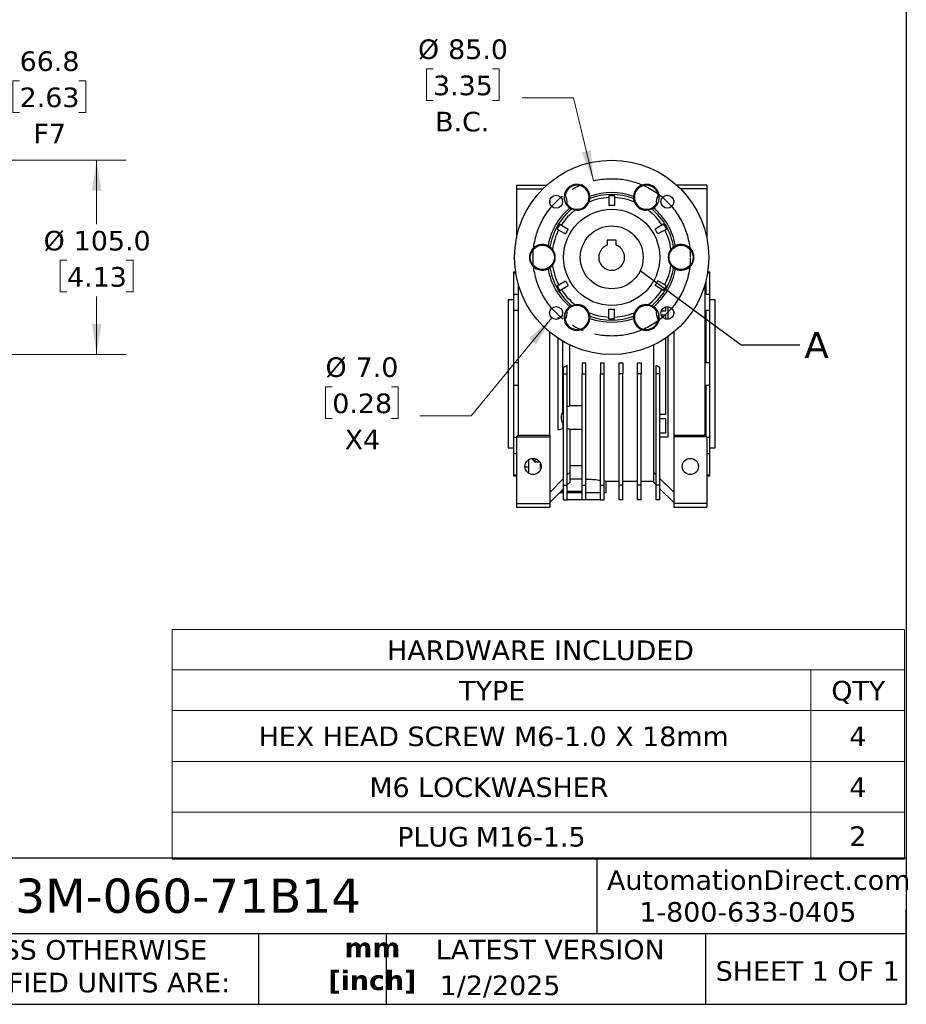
# Model space of a CAD drawing. Header units: millimetres. Extents: x 32 to 1365, y 32 to 1048.
# Tile 4 of 11: x 886 to 1365, y 32 to 564. Entities that reach past the tile are written whole.
import ezdxf

# ---------------------------------------------------------------- set-up
doc = ezdxf.new("R2010")
doc.units = ezdxf.units.MM
doc.header["$LTSCALE"] = 5
doc.linetypes.add('SLD-Center', pattern=[19.05, 15.24, -1.27, 1.27, -1.27])
doc.linetypes.add('SLD-Solid', pattern=[0])
doc.layers.add('CENTER', color=40, linetype='SLD-Center')
doc.layers.add('TEXT', color=140, linetype='SLD-Solid', lineweight=25)
doc.styles.add('SLDTEXTSTYLE0', font='VERDANA.TTF')
doc.styles.add('SLDTEXTSTYLE1', font='VERDANAB.TTF')
doc.styles.get("Standard").update_dxf_attribs({"font": 'VERDANA.TTF'})
doc.dimstyles.new('SLDDIMSTYLE1', dxfattribs={"dimtxt": 10.790039, "dimasz": 16.51, "dimexe": 0, "dimexo": 0.0625, "dimgap": 2.69751, "dimtad": 0, "dimtih": 1, "dimtoh": 1, "dimrnd": 1e-09, "dimzin": 4, "dimdsep": 46, "dimtxsty": 'SLDTEXTSTYLE0', "dimsah": 1, "dimcen": 0, "dimadec": 0, "dimazin": 1, "dimtfac": 1, "dimtofl": 0, "dimtmove": 0, "dimatfit": 3, "dimfxl": 0, "dimfrac": 2, "dimtolj": 1, "dimtzin": 12, "dimarcsym": 0})
doc.dimstyles.new('SLDDIMSTYLE2', dxfattribs={"dimtxt": 10.790039, "dimasz": 16.51, "dimexe": 0, "dimexo": 0.0625, "dimgap": 2.69751, "dimtad": 0, "dimtih": 1, "dimtoh": 1, "dimrnd": 1e-09, "dimzin": 12, "dimdsep": 46, "dimtxsty": 'SLDTEXTSTYLE0', "dimsah": 1, "dimcen": 0.09, "dimadec": 0, "dimazin": 3, "dimtfac": 1, "dimtofl": 0, "dimtmove": 0, "dimatfit": 3, "dimfxl": 0, "dimfrac": 2, "dimtolj": 1, "dimtzin": 12, "dimarcsym": 0})
doc.dimstyles.new('SLDDIMSTYLE5', dxfattribs={"dimtxt": 10.790039, "dimasz": 16.51, "dimexe": 0, "dimexo": 0.0625, "dimgap": 2.69751, "dimtad": 0, "dimtih": 1, "dimtoh": 1, "dimrnd": 1e-09, "dimzin": 4, "dimdsep": 46, "dimtxsty": 'SLDTEXTSTYLE0', "dimsah": 1, "dimcen": 0.09, "dimadec": 0, "dimazin": 1, "dimtfac": 1, "dimtofl": 0, "dimtmove": 0, "dimatfit": 3, "dimfxl": 0, "dimfrac": 2, "dimtolj": 1, "dimtzin": 12, "dimarcsym": 0})
doc.dimstyles.new('SLDDIMSTYLE7', dxfattribs={"dimtxt": 0.18, "dimasz": 16.51, "dimexe": 0, "dimexo": 0.0625, "dimgap": 0, "dimtad": 0, "dimtih": 1, "dimtoh": 1, "dimdec": 0, "dimrnd": 1e-09, "dimzin": 0, "dimdsep": 46, "dimtxsty": 'Standard', "dimblk1": 'NONE', "dimblk2": 'NONE', "dimsah": 1, "dimcen": 0.09, "dimadec": 0, "dimazin": 0, "dimtfac": 16.51, "dimtdec": 0, "dimtofl": 0, "dimtmove": 0, "dimatfit": 3, "dimldrblk": 'NONE', "dimfxl": 0, "dimfrac": 2, "dimtolj": 1, "dimtzin": 0, "dimarcsym": 0})

# ---------------------------------------------------------------- blocks, each defined once
blk = doc.blocks.new('SW_TABLEANNOTATION_0')
at = {"color": 0, "linetype": 'SLD-Solid', "lineweight": 18}
for p, q in [((0, 0), (0, -21.85)), ((0, 0), (345.13, 0)), ((345.13, 0), (395.9, 0)), ((395.9, 0), (395.9, -21.85)), ((0, -21.85), (0, -43.7)), ((0, -21.85), (345.13, -21.85)), ((345.13, -21.85), (345.13, -43.7)), ((345.13, -21.85), (395.9, -21.85)), ((395.9, -21.85), (395.9, -43.7)), ((0, -43.7), (0, -71.22)), ((0, -43.7), (345.13, -43.7)), ((345.13, -43.7), (345.13, -71.22)), ((345.13, -43.7), (395.9, -43.7)), ((395.9, -43.7), (395.9, -71.22)), ((0, -71.22), (0, -98.74)), ((0, -71.22), (345.13, -71.22)), ((345.13, -71.22), (345.13, -98.74)), ((345.13, -71.22), (395.9, -71.22)), ((395.9, -71.22), (395.9, -98.74)), ((0, -98.74), (0, -124.12)), ((0, -98.74), (345.13, -98.74)), ((345.13, -98.74), (345.13, -124.12)), ((345.13, -98.74), (395.9, -98.74)), ((395.9, -98.74), (395.9, -124.12)), ((0, -124.12), (345.13, -124.12)), ((345.13, -124.12), (395.9, -124.12))]:
    blk.add_line(p, q, dxfattribs=at)
at = {"color": 0, "linetype": 'Continuous', "lineweight": 0, "attachment_point": 1, "style": 'SLDTEXTSTYLE0'}
for s, insert, char_height in [('HARDWARE INCLUDED', (116.21, -5.87), 10.5833), ('TYPE', (155.16, -27.72), 10.583), ('QTY', (356.27, -27.72), 10.583), ('HEX HEAD SCREW M6-1.0 X 18mm', (46.75, -52.4), 10.5833), ('4', (366.03, -52.4), 10.58), ('M6 LOCKWASHER ', (106.58, -79.93), 10.5833), ('4', (366.03, -79.93), 10.58), ('2', (366.03, -106.38), 10.58), ('PLUG', (121.67, -106.67), 10.583), ('M16-1.5', (164.12, -106.67), 10.583)]:
    blk.add_mtext(s, dxfattribs=dict(at, insert=insert, char_height=char_height))
blk = doc.blocks.new('_D_1')
at = {"color": 7, "linetype": 'SLD-Solid', "lineweight": 0}
for p, q in [((885.98, 530.82), (882.36, 530.82)), ((882.36, 530.82), (882.36, 513.67)), ((918.04, 530.82), (921.67, 530.82)), ((921.67, 530.82), (921.67, 513.67)), ((871.49, 520.72), (839.74, 520.72)), ((839.74, 520.72), (839.74, 470.36)), ((882.36, 513.67), (885.98, 513.67)), ((921.67, 513.67), (918.04, 513.67)), ((768.06, 470.36), (855.62, 470.36)), ((839.74, 403.58), (839.74, 470.36)), ((768.06, 403.58), (855.62, 403.58))]:
    blk.add_line(p, q, dxfattribs=at)
at = {"color": 7, "linetype": 'SLD-Solid', "lineweight": 18}
for points in [[(839.74, 470.36), (837.2, 453.85), (842.28, 453.85)], [(839.74, 403.58), (842.28, 420.09), (837.2, 420.09)]]:
    blk.add_solid(points, dxfattribs=at)
at = {"color": 7, "linetype": 'SLD-Solid', "lineweight": 18, "char_height": 10.583, "attachment_point": 1, "style": 'SLDTEXTSTYLE0'}
for s, insert in [('66.8', (885.98, 546.67)), ('2.63', (885.98, 527.11)), ('F7', (893.47, 507.54))]:
    blk.add_mtext(s, dxfattribs=dict(at, insert=insert))
blk = doc.blocks.new('_D_10')
at = {"color": 7, "linetype": 'SLD-Solid', "lineweight": 0}
for p, q in [((771.56, 487.86), (835.93, 487.86)), ((843.55, 487.86), (943.48, 487.86)), ((927.61, 487.86), (927.61, 453.37)), ((911.57, 433.8), (907.95, 433.8)), ((907.95, 433.8), (907.95, 416.65)), ((943.64, 433.8), (947.26, 433.8)), ((947.26, 433.8), (947.26, 416.65)), ((907.95, 416.65), (911.57, 416.65)), ((947.26, 416.65), (943.64, 416.65)), ((927.61, 382.86), (927.61, 414.24)), ((771.56, 382.86), (943.48, 382.86))]:
    blk.add_line(p, q, dxfattribs=at)
at = {"color": 7, "linetype": 'SLD-Solid', "lineweight": 18}
for points in [[(927.61, 487.86), (925.07, 471.35), (930.15, 471.35)], [(927.61, 382.86), (930.15, 399.37), (925.07, 399.37)]]:
    blk.add_solid(points, dxfattribs=at)
at = {"color": 7, "linetype": 'SLD-Solid', "lineweight": 18, "char_height": 10.583, "attachment_point": 1, "style": 'SLDTEXTSTYLE0'}
for s, insert in [('%%c', (898.94, 449.66)), ('105.0', (915.23, 449.66)), ('4.13', (911.57, 430.09))]:
    blk.add_mtext(s, dxfattribs=dict(at, insert=insert))
blk = doc.blocks.new('_D_12')
at = {"color": 7, "linetype": 'SLD-Solid', "lineweight": 0}
for p, q in [((1109.44, 537.27), (1105.82, 537.27)), ((1105.82, 537.27), (1105.82, 520.12)), ((1141.51, 537.27), (1145.13, 537.27)), ((1145.13, 537.27), (1145.13, 520.12)), ((1185.37, 521.6), (1157.59, 521.6)), ((1196.12, 476.69), (1185.37, 521.6)), ((1105.82, 520.12), (1109.44, 520.12)), ((1145.13, 520.12), (1141.51, 520.12))]:
    blk.add_line(p, q, dxfattribs=at)
at = {"color": 7, "linetype": 'SLD-Solid', "lineweight": 18}
blk.add_solid([(1196.12, 476.69), (1194.75, 493.34), (1189.8, 492.15)], dxfattribs=at)
at = {"color": 7, "linetype": 'SLD-Solid', "lineweight": 18, "char_height": 10.583, "attachment_point": 1, "style": 'SLDTEXTSTYLE0'}
for s, insert in [('%%c', (1101.3, 553.12)), ('85.0', (1117.59, 553.12)), ('3.35', (1109.44, 533.56)), ('B.C.', (1110.57, 513.99))]:
    blk.add_mtext(s, dxfattribs=dict(at, insert=insert))
blk = doc.blocks.new('_D_13')
at = {"color": 7, "linetype": 'SLD-Solid', "lineweight": 0}
for p, q in [((1173.72, 402.61), (1130, 349.8)), ((1054.97, 365.47), (1051.34, 365.47)), ((1051.34, 365.47), (1051.34, 348.32)), ((1087.03, 365.47), (1090.65, 365.47)), ((1090.65, 365.47), (1090.65, 348.32)), ((1051.34, 348.32), (1054.97, 348.32)), ((1090.65, 348.32), (1087.03, 348.32)), ((1130, 349.8), (1102.22, 349.8))]:
    blk.add_line(p, q, dxfattribs=at)
at = {"color": 7, "linetype": 'SLD-Solid', "lineweight": 18}
blk.add_solid([(1173.72, 402.61), (1161.24, 391.51), (1165.15, 388.27)], dxfattribs=at)
at = {"color": 7, "linetype": 'SLD-Solid', "lineweight": 18, "char_height": 10.583, "attachment_point": 1, "style": 'SLDTEXTSTYLE0'}
for s, insert in [('%%c', (1051.31, 381.33)), ('7.0', (1067.6, 381.33)), ('0.28', (1054.97, 361.76)), ('X4', (1061.68, 342.2))]:
    blk.add_mtext(s, dxfattribs=dict(at, insert=insert))
blk = doc.blocks.new('_None')

msp = doc.modelspace()

# ---------------------------------------------------------------- linework, layer by layer
for p, q in [((1154.506, 474.356), (1154.506, 472.356)), ((1154.506, 474.356), (1170.86, 474.356)), ((1257.506, 474.356), (1241.152, 474.356)), ((1257.506, 474.356), (1257.506, 472.356)), ((1154.506, 472.356), (1154.506, 445.554)), ((1154.506, 472.356), (1168.76, 472.356)), ((1204.506, 468.596), (1204.506, 463.316)), ((1207.506, 468.596), (1207.506, 463.316)), ((1257.506, 472.356), (1243.252, 472.356)), ((1257.506, 472.356), (1257.506, 445.554)), ((1172.506, 466.009), (1172.506, 464.806)), ((1218.147, 465.587), (1218.122, 465.597)), ((1239.506, 466.009), (1239.506, 464.806)), ((1226.138, 460.969), (1226.117, 460.986)), ((1177.969, 453.275), (1182.542, 450.635)), ((1234.043, 453.275), (1229.47, 450.635)), ((1176.469, 450.677), (1181.042, 448.037)), ((1235.543, 450.677), (1230.97, 448.037)), ((1208.506, 444.656), (1203.506, 444.656)), ((1203.506, 444.656), (1203.506, 441.894)), ((1208.506, 441.894), (1208.506, 444.656)), ((1173.758, 439.983), (1173.754, 439.957)), ((1154.119, 427.356), (1153.006, 427.356)), ((1153.006, 427.356), (1153.006, 427.027)), ((1153.006, 427.027), (1154.171, 427.027)), ((1153.006, 427.027), (1153.006, 415.258)), ((1238.254, 430.728), (1238.258, 430.754)), ((1257.841, 427.027), (1259.006, 427.027)), ((1259.006, 427.356), (1257.893, 427.356)), ((1259.006, 427.027), (1259.006, 427.356)), ((1259.006, 415.258), (1259.006, 427.027)), ((1155.506, 421.003), (1155.506, 339.356)), ((1176.469, 420.035), (1181.042, 422.675)), ((1235.543, 420.035), (1230.97, 422.675)), ((1256.506, 339.356), (1256.506, 421.003)), ((1257.006, 415.258), (1257.006, 422.896)), ((1155.506, 415.258), (1153.006, 415.258)), ((1153.006, 415.258), (1153.006, 406.771)), ((1177.969, 417.437), (1182.542, 420.077)), ((1234.043, 417.437), (1229.47, 420.077)), ((1259.006, 415.258), (1257.006, 415.258)), ((1259.006, 406.771), (1259.006, 415.258)), ((1153.006, 412.356), (1150.006, 412.356)), ((1150.006, 412.356), (1150.006, 332.356)), ((1185.874, 409.742), (1185.895, 409.726)), ((1262.006, 412.356), (1259.006, 412.356)), ((1262.006, 332.356), (1262.006, 412.356)), ((1153.006, 406.771), (1155.506, 406.771)), ((1153.006, 406.771), (1153.006, 378.357)), ((1172.506, 404.702), (1172.506, 405.905)), ((1204.506, 402.116), (1204.506, 407.396)), ((1207.506, 402.116), (1207.506, 407.396)), ((1218.122, 405.114), (1218.147, 405.124)), ((1232.689, 404.356), (1235.006, 404.356)), ((1235.006, 406.356), (1232.72, 406.356)), ((1235.006, 408.642), (1235.006, 406.356)), ((1235.006, 404.356), (1235.006, 401.966)), ((1236.506, 401.832), (1236.506, 408.775)), ((1236.556, 401.839), (1236.556, 408.768)), ((1239.506, 405.905), (1239.506, 404.702)), ((1257.006, 406.771), (1259.006, 406.771)), ((1257.006, 378.357), (1257.006, 406.771)), ((1259.006, 378.357), (1259.006, 406.771)), ((1176.956, 402.606), (1176.956, 401.95)), ((1177.006, 402.606), (1176.956, 402.606)), ((1177.006, 401.966), (1177.006, 402.606)), ((1177.006, 402.606), (1178.006, 402.606)), ((1178.006, 402.606), (1178.118, 402.553)), ((1172.506, 339.356), (1172.506, 394.933)), ((1239.506, 394.933), (1239.506, 339.356)), ((1176.956, 391.625), (1176.956, 342.106)), ((1177.006, 342.106), (1177.006, 391.592)), ((1179.506, 351.978), (1179.506, 390.035)), ((1235.006, 391.592), (1235.006, 350.356)), ((1236.506, 338.356), (1236.506, 392.624)), ((1236.556, 338.356), (1236.556, 392.66)), ((1183.456, 355.099), (1183.456, 387.945)), ((1228.556, 387.945), (1228.556, 319.371)), ((1153.006, 378.357), (1153.006, 366.354)), ((1155.506, 378.357), (1153.006, 378.357)), ((1190.006, 378.306), (1190.006, 372.356)), ((1190.006, 378.306), (1192.006, 378.306)), ((1192.006, 372.356), (1192.006, 378.306)), ((1200.006, 378.306), (1200.006, 372.356)), ((1200.006, 378.306), (1202.006, 378.306)), ((1202.006, 372.356), (1202.006, 378.306)), ((1210.006, 372.356), (1210.006, 378.306)), ((1210.006, 378.306), (1212.006, 378.306)), ((1212.006, 378.306), (1212.006, 372.356)), ((1220.006, 378.306), (1222.006, 378.306)), ((1220.006, 372.356), (1220.006, 378.306)), ((1222.006, 378.306), (1222.006, 372.356)), ((1259.006, 378.357), (1257.006, 378.357)), ((1259.006, 366.354), (1259.006, 378.357)), ((1182.006, 377.003), (1180.006, 375.849)), ((1180.006, 372.356), (1180.006, 375.849)), ((1182.006, 372.356), (1182.006, 377.003)), ((1230.006, 372.356), (1230.006, 377.003)), ((1232.006, 375.849), (1230.006, 377.003)), ((1232.006, 372.356), (1232.006, 375.849)), ((1180.006, 372.356), (1182.006, 372.356)), ((1180.006, 312.351), (1180.006, 372.356)), ((1182.006, 312.351), (1182.006, 372.356)), ((1190.006, 372.356), (1192.006, 372.356)), ((1190.006, 312.351), (1190.006, 372.356)), ((1192.006, 312.351), (1192.006, 372.356)), ((1200.006, 372.356), (1202.006, 372.356)), ((1200.006, 312.351), (1200.006, 372.356)), ((1202.006, 312.351), (1202.006, 372.356)), ((1210.006, 312.351), (1210.006, 372.356)), ((1212.006, 372.356), (1210.006, 372.356)), ((1212.006, 312.351), (1212.006, 372.356)), ((1220.006, 312.351), (1220.006, 372.356)), ((1222.006, 372.356), (1220.006, 372.356)), ((1222.006, 312.351), (1222.006, 372.356)), ((1232.006, 372.356), (1230.006, 372.356)), ((1230.006, 312.351), (1230.006, 372.356)), ((1232.006, 312.351), (1232.006, 372.356)), ((1153.006, 366.354), (1155.506, 366.354)), ((1153.006, 366.354), (1153.006, 337.941)), ((1257.006, 366.354), (1259.006, 366.354)), ((1257.006, 338.856), (1257.006, 366.354)), ((1259.006, 337.941), (1259.006, 366.354)), ((1183.456, 355.321), (1190.006, 355.321)), ((1235.006, 350.356), (1232.006, 350.356)), ((1232.006, 348.356), (1235.006, 348.356)), ((1235.006, 348.356), (1235.006, 340.356)), ((1177.006, 342.106), (1176.956, 342.106)), ((1178.006, 342.106), (1177.006, 342.106)), ((1179.506, 342.815), (1178.006, 342.106)), ((1179.506, 345.663), (1179.506, 342.815)), ((1183.456, 342.542), (1183.456, 319.306)), ((1190.006, 342.321), (1183.456, 342.321)), ((1154.506, 337.941), (1153.006, 337.941)), ((1153.006, 337.941), (1153.006, 329.453)), ((1155.506, 339.356), (1154.506, 338.356)), ((1154.506, 338.356), (1172.506, 338.356)), ((1154.506, 338.356), (1154.506, 302.356)), ((1155.506, 339.356), (1172.506, 339.356)), ((1172.506, 339.356), (1172.506, 338.356)), ((1172.506, 338.356), (1172.506, 302.356)), ((1235.006, 340.356), (1232.006, 340.356)), ((1232.006, 338.356), (1236.506, 338.356)), ((1236.506, 338.356), (1236.556, 338.356)), ((1239.506, 339.356), (1256.506, 339.356)), ((1239.506, 339.356), (1239.506, 338.356)), ((1257.506, 338.356), (1239.506, 338.356)), ((1239.506, 338.356), (1239.506, 302.356)), ((1257.506, 338.356), (1256.506, 339.356)), ((1257.506, 338.356), (1257.506, 302.356)), ((1259.006, 337.941), (1257.506, 337.941)), ((1259.006, 329.453), (1259.006, 337.941)), ((1150.006, 332.356), (1153.006, 332.356)), ((1259.006, 332.356), (1262.006, 332.356)), ((1153.006, 329.453), (1154.506, 329.453)), ((1153.006, 329.453), (1153.006, 317.684)), ((1161.006, 325.964), (1161.006, 318.747)), ((1164.606, 324.612), (1162.823, 326.605)), ((1164.606, 324.612), (1164.606, 326.606)), ((1167.272, 324.612), (1164.606, 324.612)), ((1257.506, 329.453), (1259.006, 329.453)), ((1259.006, 317.684), (1259.006, 329.453)), ((1161.006, 322.037), (1159.128, 322.037)), ((1167.506, 320.547), (1167.506, 324.165)), ((1167.506, 320.708), (1167.575, 320.708)), ((1183.506, 319.356), (1182.006, 317.856)), ((1190.006, 322.738), (1183.456, 322.738)), ((1183.506, 313.856), (1183.506, 319.356)), ((1228.556, 319.371), (1228.556, 313.806)), ((1230.006, 317.921), (1228.556, 319.371)), ((1154.506, 317.684), (1153.006, 317.684)), ((1153.006, 317.684), (1153.006, 317.356)), ((1153.006, 317.356), (1154.506, 317.356)), ((1180.006, 315.856), (1172.506, 308.356)), ((1190.006, 315.537), (1183.506, 315.537)), ((1202.963, 314.356), (1210.006, 314.356)), ((1203.006, 308.356), (1203.006, 314.365)), ((1212.006, 314.356), (1220.006, 314.356)), ((1222.006, 314.356), (1228.556, 314.356)), ((1239.506, 308.421), (1232.006, 315.921)), ((1259.006, 317.684), (1257.506, 317.684)), ((1257.506, 317.356), (1259.006, 317.356)), ((1259.006, 317.356), (1259.006, 317.684)), ((1172.506, 302.856), (1180.006, 310.356)), ((1178.732, 309.037), (1180.006, 309.037)), ((1180.006, 312.351), (1182.006, 312.351)), ((1180.006, 304.356), (1180.006, 312.351)), ((1182.006, 312.356), (1183.506, 313.856)), ((1182.006, 304.356), (1182.006, 312.351)), ((1182.006, 309.037), (1190.006, 309.037)), ((1190.006, 312.351), (1192.006, 312.351)), ((1190.006, 304.356), (1190.006, 312.351)), ((1192.006, 304.356), (1192.006, 312.351)), ((1200.006, 312.351), (1202.006, 312.351)), ((1200.006, 304.356), (1200.006, 312.351)), ((1202.006, 304.356), (1202.006, 312.351)), ((1212.006, 312.351), (1210.006, 312.351)), ((1210.006, 304.356), (1210.006, 312.351)), ((1212.006, 304.356), (1212.006, 312.351)), ((1222.006, 312.351), (1220.006, 312.351)), ((1220.006, 304.356), (1220.006, 312.351)), ((1222.006, 304.356), (1222.006, 312.351)), ((1230.006, 312.356), (1228.556, 313.806)), ((1232.006, 312.351), (1230.006, 312.351)), ((1230.006, 304.356), (1230.006, 312.351)), ((1232.006, 304.356), (1232.006, 312.351)), ((1232.006, 310.356), (1239.506, 302.856)), ((1178.006, 308.356), (1180.006, 308.356)), ((1180.006, 304.356), (1182.006, 304.356)), ((1182.006, 308.356), (1190.006, 308.356)), ((1190.006, 304.356), (1182.006, 304.356)), ((1192.006, 304.356), (1190.006, 304.356)), ((1192.006, 308.356), (1200.006, 308.356)), ((1200.006, 304.356), (1192.006, 304.356)), ((1200.006, 304.356), (1202.006, 304.356)), ((1202.006, 308.356), (1203.006, 308.356)), ((1212.006, 304.356), (1210.006, 304.356)), ((1222.006, 304.356), (1220.006, 304.356)), ((1232.006, 304.356), (1230.006, 304.356)), ((1154.506, 302.356), (1172.506, 302.356)), ((1154.506, 302.356), (1154.506, 300.356)), ((1154.506, 300.356), (1172.506, 300.356)), ((1172.506, 302.356), (1172.506, 300.356)), ((1257.506, 302.356), (1239.506, 302.356)), ((1239.506, 302.356), (1239.506, 300.356)), ((1239.506, 300.356), (1257.506, 300.356)), ((1257.506, 302.356), (1257.506, 300.356))]:
    msp.add_line(p, q)
for centre, radius in [((1206.006, 435.356), 52.5), ((1175.954, 465.408), 3.5), ((1236.058, 465.408), 3.5), ((1206.006, 435.356), 26), ((1206.006, 435.356), 17), ((1168.506, 435.356), 6.5), ((1243.506, 435.356), 6.5), ((1175.954, 405.304), 3.5), ((1236.058, 405.304), 3.5), ((1163.506, 322.356), 4.39), ((1248.506, 322.356), 4.39)]:
    msp.add_circle(centre, radius)
at = {"color": 7, "linetype": 'SLD-Solid', "lineweight": 18}
msp.add_circle((1206.006, 435.356), 17, dxfattribs=at)
for centre, radius, start, end in [((1187.256, 467.832), 6.98, 3.94116, 236.05884), ((1187.256, 467.832), 6.5, 213.55274, 170.65664), ((1224.756, 467.832), 6.98, 303.94116, 176.05884), ((1224.756, 467.832), 6.5, 9.34336, 326.44726), ((1175.954, 465.408), 6, 35.44109, 41.46573), ((1175.954, 465.408), 6, 348.76829, 35.44109), ((1206.006, 435.356), 33.9, 69.62097, 110.37903), ((1187.256, 467.832), 6.98, 354.26272, 3.94116), ((1206.006, 435.356), 35, 70.32056, 109.67944), ((1206.006, 435.356), 33.274, 87.41619, 92.58381), ((1224.756, 467.832), 6.98, 176.05884, 185.73728), ((1236.058, 465.408), 6, 144.55891, 191.23171), ((1236.058, 465.408), 6, 138.53427, 144.55891), ((1175.954, 465.408), 6, 342.74365, 348.76829), ((1187.256, 467.832), 7, 258.61628, 341.38372), ((1206.006, 435.356), 32.3, 92.66175, 112.27941), ((1206.006, 435.356), 32.578, 111.8336, 111.87989), ((1206.006, 435.356), 28, 86.92911, 93.07089), ((1206.006, 435.356), 32.3, 67.72059, 87.33825), ((1224.756, 467.832), 7, 198.61628, 281.38372), ((1236.058, 465.408), 6, 191.23171, 197.25635), ((1206.006, 435.356), 35, 130.32056, 169.67944), ((1206.006, 435.356), 33.9, 129.62097, 170.37903), ((1206.006, 435.356), 32.3, 127.72059, 147.33825), ((1187.256, 467.832), 6.98, 236.05884, 245.73728), ((1206.006, 435.356), 32.578, 128.12011, 128.1664), ((1206.006, 435.356), 32.3, 32.66175, 52.27941), ((1224.756, 467.832), 6.98, 294.26272, 303.94116), ((1206.006, 435.356), 33.9, 9.62097, 50.37903), ((1206.006, 435.356), 35, 10.32056, 49.67944), ((1206.006, 435.356), 33.274, 147.41619, 152.58381), ((1206.006, 435.356), 33.274, 27.41619, 32.58381), ((1206.006, 435.356), 32.3, 152.66175, 172.27941), ((1206.006, 435.356), 28, 146.92911, 153.07089), ((1206.006, 435.356), 28, 26.92911, 33.07089), ((1206.006, 435.356), 32.3, 7.72059, 27.33825), ((1168.506, 435.356), 6.98, 63.94116, 296.05884), ((1168.506, 435.356), 6.98, 54.26272, 63.94116), ((1206.006, 435.356), 7, 110.92483, 69.07517), ((1243.506, 435.356), 6.98, 116.05884, 125.73728), ((1243.506, 435.356), 6.98, 243.94116, 116.05884), ((1168.506, 435.356), 7, 318.61628, 41.38372), ((1243.506, 435.356), 7, 138.61628, 221.38372), ((1206.006, 435.356), 32.578, 8.12011, 8.1664), ((1206.006, 435.356), 32.3, 187.72059, 207.33825), ((1206.006, 435.356), 32.3, 332.66175, 352.27941), ((1168.506, 435.356), 6.98, 296.05884, 305.73728), ((1206.006, 435.356), 35, 190.32056, 229.67944), ((1206.006, 435.356), 33.9, 189.62097, 230.37903), ((1206.006, 435.356), 32.578, 188.12011, 188.1664), ((1206.006, 435.356), 33.9, 309.62097, 350.37903), ((1206.006, 435.356), 35, 310.32056, 349.67944), ((1243.506, 435.356), 6.98, 234.26272, 243.94116), ((1206.006, 435.356), 28, 206.92911, 213.07089), ((1206.006, 435.356), 28, 326.92911, 333.07089), ((1206.006, 435.356), 33.274, 207.41619, 212.58381), ((1206.006, 435.356), 32.3, 212.66175, 232.27941), ((1206.006, 435.356), 32.3, 307.72059, 327.33825), ((1206.006, 435.356), 33.274, 327.41619, 332.58381), ((1187.256, 402.88), 7, 18.61628, 101.38372), ((1224.756, 402.88), 7, 78.61628, 161.38372), ((1206.006, 435.356), 32.578, 308.12011, 308.1664), ((1187.256, 402.88), 6.98, 123.94116, 356.05884), ((1187.506, 403.313), 7, 154.33898, 193.79851), ((1187.256, 402.88), 6.5, 189.34336, 146.44726), ((1175.954, 405.304), 6, 324.55891, 11.23171), ((1175.954, 405.304), 6, 11.23171, 17.25635), ((1187.256, 402.88), 6.98, 114.26272, 123.94116), ((1206.006, 435.356), 32.3, 247.72059, 267.33825), ((1206.006, 435.356), 32.578, 248.12011, 248.1664), ((1206.006, 435.356), 28, 266.92911, 273.07089), ((1206.006, 435.356), 32.3, 272.66175, 292.27941), ((1224.756, 402.88), 6.98, 183.94116, 56.05884), ((1224.756, 402.88), 6.5, 33.55274, 350.65664), ((1224.756, 402.88), 6.98, 56.05884, 65.73728), ((1236.058, 405.304), 6, 168.76829, 215.44109), ((1236.058, 405.304), 6, 162.74365, 168.76829), ((1224.506, 403.313), 7, 346.20149, 25.66102), ((1175.954, 405.304), 6, 318.53427, 324.55891), ((1206.006, 435.356), 33.9, 249.62097, 290.37903), ((1187.256, 402.88), 6.98, 356.05884, 5.73728), ((1206.006, 435.356), 35, 250.32056, 289.67944), ((1206.006, 435.356), 33.274, 267.41619, 272.58381), ((1224.756, 402.88), 6.98, 174.26272, 183.94116), ((1236.058, 405.304), 6, 215.44109, 221.46573)]:
    msp.add_arc(centre, radius, start, end)
for points in [[(1194.201, 467.134), (1194.152, 466.645), (1194.052, 466.136), (1193.865, 465.587)], [(1218.147, 465.587), (1217.961, 466.136), (1217.86, 466.645), (1217.811, 467.134)], [(1185.895, 460.986), (1185.327, 461.099), (1184.836, 461.266), (1184.388, 461.468)], [(1227.624, 461.468), (1227.176, 461.266), (1226.685, 461.099), (1226.117, 460.986)], [(1172.583, 441.021), (1172.982, 440.734), (1173.373, 440.393), (1173.754, 439.957)], [(1238.258, 439.957), (1238.639, 440.393), (1239.03, 440.734), (1239.429, 441.021)], [(1173.754, 430.754), (1173.373, 430.319), (1172.982, 429.977), (1172.583, 429.69)], [(1239.429, 429.69), (1239.03, 429.977), (1238.639, 430.319), (1238.258, 430.754)], [(1184.388, 409.243), (1184.836, 409.445), (1185.327, 409.613), (1185.895, 409.726)], [(1226.117, 409.726), (1226.685, 409.613), (1227.176, 409.445), (1227.624, 409.243)], [(1193.865, 405.124), (1194.052, 404.576), (1194.152, 404.067), (1194.201, 403.578)], [(1217.811, 403.578), (1217.86, 404.067), (1217.961, 404.576), (1218.147, 405.124)], [(1180.006, 352.811), (1179.823, 352.575), (1179.655, 352.326), (1179.506, 352.067)], [(1183.456, 355.099), (1182.953, 354.965), (1182.463, 354.768), (1182.006, 354.517)], [(1179.506, 345.575), (1179.655, 345.316), (1179.823, 345.067), (1180.006, 344.831)], [(1182.006, 343.125), (1182.463, 342.874), (1182.953, 342.677), (1183.456, 342.542)]]:
    msp.add_open_spline(points, degree=3)
for points, knots in [([(1179.506, 351.978), (1179.25, 351.518), (1179.043, 351.012), (1178.761, 349.944), (1178.687, 349.382), (1178.687, 348.259), (1178.761, 347.698), (1179.043, 346.629), (1179.25, 346.123), (1179.506, 345.663)], [0, 0, 0, 0, 0.25, 0.25, 0.5, 0.5, 0.75, 0.75, 1, 1, 1, 1]), ([(1192.006, 315.594), (1192.308, 315.59), (1193.282, 315.579), (1194.862, 315.488), (1196.702, 315.335), (1198.352, 315.143), (1199.471, 314.988), (1199.939, 314.911), (1200.006, 314.9)], [0, 0, 0, 0, 0.0982785, 0.316994, 0.5293776, 0.7477036, 0.9640276, 1, 1, 1, 1]), ([(1202.006, 314.554), (1202.007, 314.554), (1202.335, 314.494), (1202.68, 314.422), (1203.009, 314.355), (1202.974, 314.362), (1202.963, 314.365)], [0, 0, 0, 0, 0.0014974, 0.421727, 0.8241533, 1, 1, 1, 1])]:
    msp.add_open_spline(points, degree=3, knots=knots)
at = {"layer": 'CENTER', "linetype": 'SLD-Center'}
msp.add_circle((1206.006, 435.356), 42.5, dxfattribs=at)
at = {"layer": 'TEXT'}
for p, q in [((1365.25, 1047.75), (1365.25, 31.75)), ((1365.25, 110.631), (31.75, 110.631)), ((1197.877, 110.631), (1197.877, 69.85)), ((1365.25, 31.75), (1365.25, 82.55)), ((1365.25, 69.85), (31.75, 69.85)), ((1015.122, 69.85), (1015.122, 31.75)), ((1084.06, 69.85), (1084.06, 31.75)), ((1256.744, 69.85), (1256.744, 31.75)), ((31.75, 31.75), (1365.25, 31.75))]:
    msp.add_line(p, q, dxfattribs=at)

# ---------------------------------------------------------------- block references
at = {"color": 7, "linetype": 'Continuous', "lineweight": 0}
msp.add_blockref('SW_TABLEANNOTATION_0', (968.424, 234.247), dxfattribs=at)

# ---------------------------------------------------------------- texts
at = {"color": 7, "linetype": 'SLD-Solid', "lineweight": 18, "insert": (1310.146, 395.097), "char_height": 14.111, "attachment_point": 1, "style": 'SLDTEXTSTYLE0'}
msp.add_mtext('A', dxfattribs=at)
at = {"color": 179, "linetype": 'SLD-Solid', "lineweight": 18, "char_height": 10.58333, "attachment_point": 1, "style": 'SLDTEXTSTYLE0'}
for s, insert in [('AutomationDirect.com', (1203.475, 104.182)), ('1-800-633-0405', (1220.958, 86.985))]:
    msp.add_mtext(s, dxfattribs=dict(at, insert=insert))
at = {"layer": 'TEXT'}
for s, insert, char_height, attachment_point, style in [('WGA-63M-060-71B14', (796.039, 99.703), 18.52083, 1, 'SLDTEXTSTYLE0'), ('UNLESS OTHERWISE ^JSPECIFIED UNITS ARE:', (838.04, 66.455), 10.58333, 1, 'SLDTEXTSTYLE0'), ('mm^J[inch]', (1076.622, 67.694), 10.5833, 2, 'SLDTEXTSTYLE1'), ('LATEST VERSION', (1172.761, 66.619), 10.58333, 2, 'SLDTEXTSTYLE0'), ('SHEET 1 OF 1', (1262.206, 55.057), 10.58333, 1, 'SLDTEXTSTYLE0'), ('1/2/2025', (1113.064, 47.314), 10.5833, 1, 'SLDTEXTSTYLE0')]:
    msp.add_mtext(s, dxfattribs=dict(at, insert=insert, char_height=char_height, attachment_point=attachment_point, style=style))

# ---------------------------------------------------------------- dimensions: what is measured, and where the dimension line sits
at = {"color": 7, "linetype": 'SLD-Solid', "lineweight": 18}
for p1, p2, text, picture, middle in [((1215.895, 394.022), (1196.117, 476.689), '<>\\PB.C.', '_D_12', (1125.476, 527.172)), ((1178.186, 407.999), (1173.722, 402.608), '<>\\PX4', '_D_13', (1071, 355.378))]:
    dim = msp.add_diameter_dim_2p(p1=p1, p2=p2, text=text, dimstyle='SLDDIMSTYLE1', dxfattribs=at)
    dim.commit()
    dim.dimension.update_dxf_attribs({"geometry": picture, "text_midpoint": middle, "dimtype": 163})
for base, p1, p2, text, dimstyle, picture, middle in [((839.741, 470.356), (761.714, 403.578), (761.714, 470.356), '<>\\PF7', 'SLDDIMSTYLE2', '_D_1', (839.741, 520.723)), ((927.606, 382.856), (765.214, 487.856), (765.214, 382.856), '%%c<>', 'SLDDIMSTYLE5', '_D_10', (927.606, 433.802))]:
    dim = msp.add_linear_dim(base=base, p1=p1, p2=p2, angle=90, text=text, dimstyle=dimstyle, dxfattribs=at)
    dim.commit()
    dim.dimension.update_dxf_attribs({"geometry": picture, "text_midpoint": middle, "dimtype": 160})

# ---------------------------------------------------------------- leaders
at = {"color": 7, "linetype": 'SLD-Solid', "lineweight": 18, "has_arrowhead": 0}
msp.add_leader([(1221.419, 428.183), (1275.896, 388.054), (1307.646, 388.054)], dimstyle='SLDDIMSTYLE7', dxfattribs=at)

doc.saveas('drawing.dxf')
